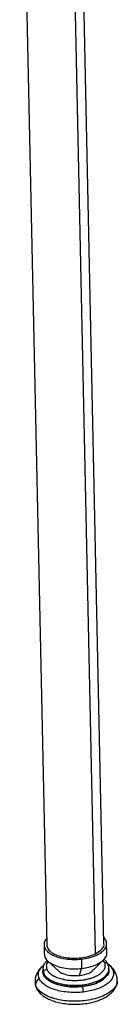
# Model space of a CAD drawing. Header units: millimetres. Extents: x 163.6 to 230.8, y 101.8 to 201.2.
# Tile 2 of 11: x 193.1 to 195.8, y 101.8 to 129.3. Entities that reach past the tile are written whole.
import ezdxf

# ---------------------------------------------------------------- set-up
doc = ezdxf.new("R2010")
doc.units = ezdxf.units.MM

msp = doc.modelspace()

# ---------------------------------------------------------------- linework, layer by layer
at = {"color": 7, "linetype": 'Continuous', "lineweight": 25}
for p, q in [((193.064, 138.784), (193.819, 103.457)), ((195.418, 103.491), (194.664, 138.818)), ((195.182, 103.206), (194.428, 138.533)), ((193.744, 103.456), (193.749, 103.194)), ((195.499, 103.231), (195.493, 103.493)), ((193.851, 103), (194.147, 102.729)), ((194.789, 103.058), (194.795, 102.796)), ((195.12, 102.749), (195.404, 103.032)), ((193.709, 102.757), (193.71, 102.713)), ((193.72, 102.775), (193.721, 102.757)), ((194.739, 102.602), (194.795, 102.796)), ((195.544, 102.82), (195.549, 102.787)), ((195.559, 102.753), (195.558, 102.796)), ((193.502, 102.408), (193.5, 102.426)), ((193.502, 102.408), (193.5, 102.425)), ((194.814, 102.336), (194.815, 102.292)), ((195.78, 102.474), (195.781, 102.461)), ((195.78, 102.466), (195.782, 102.457)), ((194.815, 102.292), (194.841, 102.137)), ((194.865, 101.893), (194.865, 101.893))]:
    msp.add_line(p, q, dxfattribs=at)
at = {"color": 8, "linetype": 'Continuous', "lineweight": 25}
for p, q in [((195.441, 102.956), (195.395, 103.022)), ((193.721, 102.757), (193.726, 102.674)), ((193.513, 102.313), (193.502, 102.408)), ((193.513, 102.313), (193.502, 102.408)), ((193.522, 102.269), (193.513, 102.313))]:
    msp.add_line(p, q, dxfattribs=at)
at = {"color": 7, "linetype": 'Continuous', "lineweight": 25}
for points, knots in [([(193.815, 103.623), (193.805, 103.613), (193.76, 103.569), (193.738, 103.484), (193.751, 103.376), (193.822, 103.274), (193.947, 103.181), (194.127, 103.106), (194.342, 103.059), (194.57, 103.041), (194.718, 103.052), (194.789, 103.058)], [0, 0, 0, 0, 0.034815, 0.157413, 0.271753, 0.386093, 0.50869, 0.635876, 0.763062, 0.88566, 1, 1, 1, 1]), ([(193.82, 103.457), (193.826, 103.424), (193.836, 103.355), (193.921, 103.263), (194.045, 103.187), (194.205, 103.128), (194.399, 103.09), (194.616, 103.078), (194.832, 103.096), (195.029, 103.139), (195.132, 103.184), (195.182, 103.206)], [0, 0, 0, 0, 0.111156, 0.224057, 0.329353, 0.434649, 0.54755, 0.664677, 0.781803, 0.894704, 1, 1, 1, 1]), ([(194.789, 103.058), (194.859, 103.068), (195.003, 103.09), (195.196, 103.156), (195.355, 103.246), (195.46, 103.353), (195.501, 103.464), (195.488, 103.57), (195.438, 103.633), (195.415, 103.662)], [0, 0, 0, 0, 0.137295, 0.284506, 0.437227, 0.589947, 0.737158, 0.874454, 1, 1, 1, 1]), ([(195.182, 103.206), (195.245, 103.247), (195.372, 103.329), (195.439, 103.438), (195.417, 103.49), (195.417, 103.491)], [0, 0, 0, 0, 0.487757, 0.988248, 1, 1, 1, 1]), ([(193.754, 103.194), (193.756, 103.168), (193.759, 103.106), (193.828, 103.012), (193.953, 102.919), (194.132, 102.844), (194.347, 102.797), (194.575, 102.779), (194.723, 102.79), (194.795, 102.796)], [0, 0, 0, 0, 0.105995, 0.24636, 0.396863, 0.552998, 0.709133, 0.859635, 1, 1, 1, 1]), ([(194.795, 102.796), (194.864, 102.806), (195.008, 102.828), (195.201, 102.894), (195.362, 102.984), (195.462, 103.091), (195.505, 103.177), (195.496, 103.223), (195.494, 103.231)], [0, 0, 0, 0, 0.178126, 0.369117, 0.567255, 0.765394, 0.956384, 1, 1, 1, 1]), ([(193.736, 102.882), (193.721, 102.871), (193.668, 102.834), (193.6, 102.753), (193.534, 102.644), (193.495, 102.531), (193.494, 102.455), (193.494, 102.42)], [0, 0, 0, 0, 0.096972, 0.349033, 0.583382, 0.807106, 1, 1, 1, 1]), ([(193.83, 103.019), (193.807, 102.995), (193.761, 102.946), (193.72, 102.864), (193.714, 102.806), (193.711, 102.78)], [0, 0, 0, 0, 0.343332, 0.706742, 1, 1, 1, 1]), ([(193.823, 102.772), (193.827, 102.76), (193.837, 102.742), (193.85, 102.722), (193.857, 102.712), (193.861, 102.708), (193.863, 102.705), (193.864, 102.704), (193.875, 102.69), (193.892, 102.673), (193.914, 102.653), (193.926, 102.643), (193.931, 102.639), (193.935, 102.636), (193.937, 102.635), (193.954, 102.623), (193.978, 102.606), (194.009, 102.589), (194.023, 102.582), (194.033, 102.577), (194.038, 102.574), (194.082, 102.553), (194.126, 102.536), (194.197, 102.514), (194.234, 102.504), (194.278, 102.494), (194.297, 102.49), (194.31, 102.487), (194.317, 102.486), (194.35, 102.48), (194.389, 102.474), (194.436, 102.469), (194.46, 102.467), (194.47, 102.466), (194.477, 102.465), (194.48, 102.465), (194.51, 102.463), (194.549, 102.461), (194.596, 102.46), (194.619, 102.46), (194.629, 102.461), (194.636, 102.461), (194.64, 102.461), (194.693, 102.462), (194.743, 102.465), (194.817, 102.474), (194.842, 102.477), (194.878, 102.483), (194.896, 102.486), (194.917, 102.49), (194.925, 102.492), (194.931, 102.493), (194.934, 102.494), (194.962, 102.499), (194.998, 102.508), (195.039, 102.52), (195.059, 102.526), (195.068, 102.529), (195.073, 102.53), (195.076, 102.531), (195.102, 102.54), (195.136, 102.553), (195.173, 102.568), (195.189, 102.576), (195.199, 102.58), (195.204, 102.583), (195.25, 102.605), (195.286, 102.627), (195.333, 102.663), (195.355, 102.681), (195.377, 102.703), (195.386, 102.713), (195.391, 102.719), (195.394, 102.723), (195.407, 102.739), (195.421, 102.758), (195.433, 102.781), (195.438, 102.793), (195.44, 102.798), (195.442, 102.801), (195.442, 102.803), (195.448, 102.818), (195.453, 102.837), (195.456, 102.86), (195.456, 102.871), (195.456, 102.876), (195.456, 102.879), (195.456, 102.881), (195.456, 102.907), (195.45, 102.932), (195.441, 102.956)], [0, 0, 0, 0, 0.03125, 0.046875, 0.054687, 0.058594, 0.058594, 0.0625, 0.0625, 0.09375, 0.109375, 0.117187, 0.121094, 0.121094, 0.125, 0.125, 0.15625, 0.171875, 0.179687, 0.179687, 0.1875, 0.1875, 0.25, 0.25, 0.28125, 0.296875, 0.304687, 0.304687, 0.3125, 0.3125, 0.34375, 0.359375, 0.367187, 0.371094, 0.371094, 0.375, 0.375, 0.40625, 0.421875, 0.429687, 0.433594, 0.433594, 0.4375, 0.4375, 0.5, 0.5, 0.53125, 0.53125, 0.546875, 0.554687, 0.558594, 0.558594, 0.5625, 0.5625, 0.59375, 0.609375, 0.617187, 0.621094, 0.621094, 0.625, 0.625, 0.65625, 0.671875, 0.679687, 0.679687, 0.6875, 0.6875, 0.75, 0.75, 0.78125, 0.796875, 0.804688, 0.804688, 0.8125, 0.8125, 0.84375, 0.859375, 0.867188, 0.871094, 0.871094, 0.875, 0.875, 0.90625, 0.921875, 0.929688, 0.933594, 0.933594, 0.9375, 0.9375, 1, 1, 1, 1]), ([(195.532, 102.906), (195.523, 102.926), (195.501, 102.978), (195.46, 103.028), (195.425, 103.054), (195.42, 103.057)], [0, 0, 0, 0, 0.36741, 0.914397, 1, 1, 1, 1]), ([(195.54, 102.88), (195.54, 102.891), (195.537, 102.902), (195.527, 102.922), (195.519, 102.931), (195.501, 102.945), (195.49, 102.95), (195.466, 102.956), (195.453, 102.957), (195.441, 102.956)], [0, 0, 0, 0, 0.25, 0.25, 0.5, 0.5, 0.75, 0.75, 1, 1, 1, 1]), ([(195.749, 102.648), (195.743, 102.664), (195.724, 102.719), (195.663, 102.801), (195.581, 102.887), (195.513, 102.931), (195.484, 102.951)], [0, 0, 0, 0, 0.124004, 0.427214, 0.746391, 1, 1, 1, 1]), ([(195.555, 102.806), (195.554, 102.831), (195.553, 102.866), (195.537, 102.897), (195.532, 102.906)], [0, 0, 0, 0, 0.713419, 1, 1, 1, 1]), ([(194.815, 102.292), (194.753, 102.285), (194.686, 102.281), (194.549, 102.28), (194.478, 102.283), (194.338, 102.298), (194.269, 102.31), (194.137, 102.342), (194.075, 102.362), (193.964, 102.408), (193.916, 102.435), (193.834, 102.491), (193.8, 102.521), (193.763, 102.567), (193.752, 102.582), (193.739, 102.605), (193.735, 102.613), (193.728, 102.628), (193.725, 102.635), (193.712, 102.674), (193.707, 102.707), (193.711, 102.741)], [0, 0, 0, 0, 0.125, 0.125, 0.25, 0.25, 0.375, 0.375, 0.5, 0.5, 0.625, 0.625, 0.75, 0.75, 0.8125, 0.8125, 0.84375, 0.84375, 0.875, 0.875, 1, 1, 1, 1]), ([(193.715, 102.714), (193.716, 102.685), (193.72, 102.62), (193.793, 102.521), (193.925, 102.423), (194.114, 102.344), (194.342, 102.294), (194.583, 102.274), (194.739, 102.287), (194.815, 102.292)], [0, 0, 0, 0, 0.105995, 0.24636, 0.396863, 0.552998, 0.709133, 0.859635, 1, 1, 1, 1]), ([(193.726, 102.674), (193.726, 102.685), (193.728, 102.697), (193.738, 102.719), (193.745, 102.73), (193.762, 102.747), (193.773, 102.755), (193.797, 102.767), (193.81, 102.771), (193.823, 102.772)], [0, 0, 0, 0, 0.25, 0.25, 0.5, 0.5, 0.75, 0.75, 1, 1, 1, 1]), ([(193.726, 102.674), (193.738, 102.646), (193.755, 102.618), (193.801, 102.563), (193.83, 102.537), (193.899, 102.488), (193.938, 102.466), (194.024, 102.425), (194.071, 102.407), (194.169, 102.377), (194.222, 102.364), (194.334, 102.343), (194.393, 102.335), (194.513, 102.325), (194.575, 102.323), (194.696, 102.326), (194.756, 102.33), (194.814, 102.336)], [0, 0, 0, 0, 0.125, 0.125, 0.25, 0.25, 0.375, 0.375, 0.5, 0.5, 0.625, 0.625, 0.75, 0.75, 0.875, 0.875, 1, 1, 1, 1]), ([(194.151, 102.733), (194.157, 102.725), (194.188, 102.684), (194.321, 102.63), (194.525, 102.589), (194.669, 102.598), (194.739, 102.602)], [0, 0, 0, 0, 0.070487, 0.388391, 0.706295, 1, 1, 1, 1]), ([(194.739, 102.602), (194.804, 102.613), (194.94, 102.637), (195.074, 102.697), (195.107, 102.743), (195.115, 102.754)], [0, 0, 0, 0, 0.413492, 0.861053, 1, 1, 1, 1]), ([(195.551, 102.774), (195.554, 102.758), (195.566, 102.702), (195.521, 102.604), (195.414, 102.491), (195.245, 102.396), (195.041, 102.326), (194.888, 102.304), (194.815, 102.292)], [0, 0, 0, 0, 0.0754644, 0.2600947, 0.451635, 0.6431754, 0.8278057, 1, 1, 1, 1]), ([(194.815, 102.292), (194.888, 102.304), (195.041, 102.326), (195.245, 102.396), (195.414, 102.491), (195.52, 102.604), (195.565, 102.695), (195.556, 102.744), (195.554, 102.753)], [0, 0, 0, 0, 0.178126, 0.369117, 0.567255, 0.765394, 0.956384, 1, 1, 1, 1]), ([(195.665, 102.754), (195.677, 102.724), (195.685, 102.693), (195.686, 102.628), (195.681, 102.595), (195.656, 102.528), (195.636, 102.494), (195.583, 102.428), (195.549, 102.396), (195.469, 102.336), (195.422, 102.308), (195.32, 102.257), (195.264, 102.234), (195.147, 102.196), (195.086, 102.179), (194.964, 102.154), (194.902, 102.144), (194.841, 102.137)], [0, 0, 0, 0, 0.125, 0.125, 0.25, 0.25, 0.375, 0.375, 0.5, 0.5, 0.625, 0.625, 0.75, 0.75, 0.875, 0.875, 1, 1, 1, 1]), ([(195.789, 102.467), (195.787, 102.506), (195.783, 102.569), (195.758, 102.626), (195.749, 102.648)], [0, 0, 0, 0, 0.613288, 1, 1, 1, 1]), ([(193.495, 102.421), (193.494, 102.405), (193.491, 102.353), (193.509, 102.304), (193.522, 102.269)], [0, 0, 0, 0, 0.299029, 1, 1, 1, 1]), ([(193.513, 102.313), (193.512, 102.349), (193.52, 102.387), (193.553, 102.459), (193.578, 102.493), (193.607, 102.52)], [0, 0, 0, 0, 0.5, 0.5, 1, 1, 1, 1]), ([(193.522, 102.269), (193.523, 102.268), (193.532, 102.231), (193.578, 102.165), (193.659, 102.073), (193.77, 101.992), (193.906, 101.921), (194.064, 101.865), (194.238, 101.824), (194.422, 101.799), (194.611, 101.791), (194.801, 101.8), (194.986, 101.825), (195.163, 101.866), (195.327, 101.922), (195.474, 101.994), (195.596, 102.079), (195.689, 102.173), (195.752, 102.273), (195.787, 102.37), (195.787, 102.433), (195.787, 102.459)], [0, 0, 0, 0, 0.001161, 0.051267, 0.103757, 0.159793, 0.218554, 0.27809, 0.337231, 0.395913, 0.454296, 0.512581, 0.570952, 0.629574, 0.688686, 0.748558, 0.809399, 0.864382, 0.915951, 0.964745, 1, 1, 1, 1]), ([(194.841, 102.137), (194.781, 102.13), (194.717, 102.125), (194.585, 102.122), (194.516, 102.124), (194.38, 102.134), (194.311, 102.142), (194.178, 102.166), (194.114, 102.182), (193.993, 102.219), (193.937, 102.241), (193.837, 102.29), (193.793, 102.316), (193.717, 102.372), (193.686, 102.401), (193.637, 102.46), (193.62, 102.49), (193.607, 102.52)], [0, 0, 0, 0, 0.125, 0.125, 0.25, 0.25, 0.375, 0.375, 0.5, 0.5, 0.625, 0.625, 0.75, 0.75, 0.875, 0.875, 1, 1, 1, 1]), ([(194.865, 101.893), (194.799, 101.886), (194.729, 101.881), (194.584, 101.878), (194.509, 101.879), (194.359, 101.89), (194.284, 101.899), (194.139, 101.926), (194.068, 101.943), (193.936, 101.984), (193.875, 102.008), (193.765, 102.061), (193.716, 102.09), (193.633, 102.151), (193.599, 102.183), (193.546, 102.248), (193.526, 102.281), (193.513, 102.313)], [0, 0, 0, 0, 0.125, 0.125, 0.25, 0.25, 0.375, 0.375, 0.5, 0.5, 0.625, 0.625, 0.75, 0.75, 0.875, 0.875, 1, 1, 1, 1]), ([(194.865, 101.893), (194.799, 101.886), (194.729, 101.881), (194.584, 101.877), (194.509, 101.879), (194.359, 101.89), (194.284, 101.899), (194.139, 101.925), (194.068, 101.942), (193.936, 101.983), (193.875, 102.007), (193.765, 102.06), (193.716, 102.09), (193.633, 102.151), (193.599, 102.183), (193.546, 102.248), (193.526, 102.28), (193.513, 102.313)], [0, 0, 0, 0, 0.125, 0.125, 0.25, 0.25, 0.375, 0.375, 0.5, 0.5, 0.625, 0.625, 0.75, 0.75, 0.875, 0.875, 1, 1, 1, 1])]:
    msp.add_open_spline(points, degree=3, knots=knots, dxfattribs=at)
at = {"color": 8, "linetype": 'Continuous', "lineweight": 25}
for points, knots in [([(193.607, 102.52), (193.597, 102.567), (193.576, 102.664), (193.625, 102.786), (193.705, 102.849), (193.728, 102.867)], [0, 0, 0, 0, 0.3959656, 0.8222154, 1, 1, 1, 1]), ([(193.861, 102.99), (193.857, 102.986), (193.819, 102.949), (193.799, 102.873), (193.815, 102.805), (193.823, 102.772)], [0, 0, 0, 0, 0.070882, 0.550088, 1, 1, 1, 1]), ([(195.527, 102.916), (195.552, 102.897), (195.619, 102.848), (195.648, 102.789), (195.665, 102.754)], [0, 0, 0, 0, 0.382257, 1, 1, 1, 1]), ([(194.814, 102.336), (194.896, 102.349), (195.068, 102.376), (195.292, 102.46), (195.468, 102.58), (195.562, 102.702), (195.549, 102.779), (195.545, 102.803)], [0, 0, 0, 0, 0.1982708, 0.4117056, 0.6319418, 0.886181, 1, 1, 1, 1]), ([(195.745, 102.647), (195.742, 102.66), (195.732, 102.704), (195.693, 102.733), (195.665, 102.754)], [0, 0, 0, 0, 0.294489, 1, 1, 1, 1]), ([(195.782, 102.457), (195.784, 102.443), (195.796, 102.373), (195.719, 102.245), (195.557, 102.104), (195.339, 102), (195.111, 101.929), (194.945, 101.905), (194.865, 101.893)], [0, 0, 0, 0, 0.05549, 0.273562, 0.498582, 0.673805, 0.842179, 1, 1, 1, 1]), ([(195.785, 102.426), (195.786, 102.422), (195.794, 102.362), (195.717, 102.245), (195.558, 102.104), (195.339, 101.999), (195.111, 101.929), (194.945, 101.905), (194.865, 101.893)], [0, 0, 0, 0, 0.016496, 0.24357, 0.477881, 0.660338, 0.835663, 1, 1, 1, 1])]:
    msp.add_open_spline(points, degree=3, knots=knots, dxfattribs=at)

doc.saveas('drawing.dxf')
